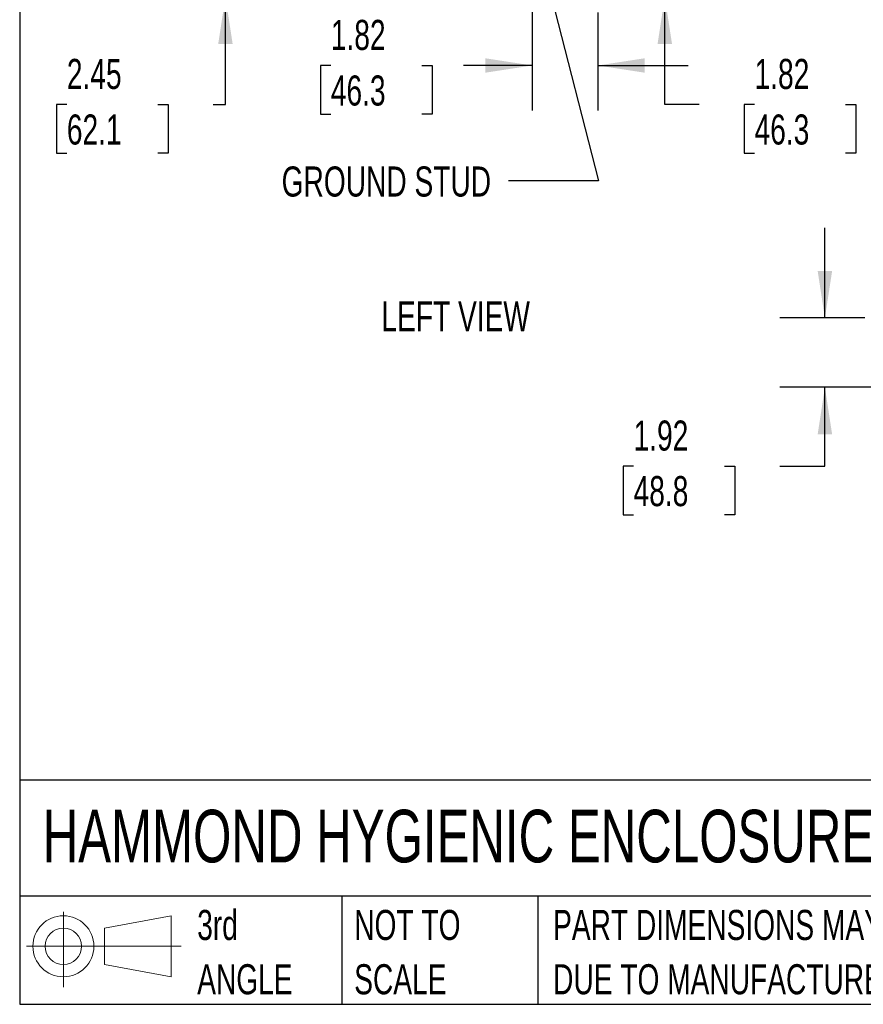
# Model space of a CAD drawing. Header units: inches. Extents: x 0.2 to 10.8, y 0.2 to 8.2.
# Tile 1 of 86: x 0.2 to 2.6, y 0.2 to 3. Entities that reach past the tile are written whole.
import ezdxf

# ---------------------------------------------------------------- set-up
doc = ezdxf.new("R2010")
doc.units = ezdxf.units.IN
doc.header["$MEASUREMENT"] = 0
doc.layers.add('DIMENSIONS', color=140, linetype='Continuous')
doc.layers.add('TEXT', color=140, linetype='Continuous')
doc.styles.add('SLDTEXTSTYLE0', font='TXT', dxfattribs={"width": 0.7})
doc.dimstyles.new('SLDDIMSTYLE1', dxfattribs={"dimtxt": 0.084961, "dimasz": 0.13, "dimexe": 0, "dimexo": 0.0625, "dimgap": 0.02124, "dimtad": 0, "dimtih": 1, "dimtoh": 1, "dimlfac": 10, "dimrnd": 1e-09, "dimzin": 12, "dimdsep": 46, "dimtxsty": 'SLDTEXTSTYLE0', "dimsah": 1, "dimcen": 0.09, "dimadec": 0, "dimazin": 3, "dimtfac": 1, "dimtmove": 0, "dimatfit": 0, "dimfxl": 0, "dimfrac": 2, "dimtolj": 1, "dimtzin": 12, "dimarcsym": 0})
doc.dimstyles.new('SLDDIMSTYLE3', dxfattribs={"dimtxt": 0.18, "dimasz": 0.13, "dimexe": 0, "dimexo": 0.0625, "dimgap": 0, "dimtad": 0, "dimtih": 1, "dimtoh": 1, "dimdec": 0, "dimrnd": 1e-09, "dimzin": 0, "dimdsep": 46, "dimtxsty": 'Standard', "dimsah": 1, "dimcen": 0.09, "dimadec": 0, "dimazin": 0, "dimtfac": 0.13, "dimtdec": 0, "dimtofl": 0, "dimtmove": 0, "dimatfit": 3, "dimfxl": 0, "dimfrac": 2, "dimtolj": 1, "dimtzin": 0, "dimarcsym": 0})

# ---------------------------------------------------------------- blocks, each defined once
blk = doc.blocks.new('Block11')
at = {"color": 7, "linetype": 'Continuous', "lineweight": 18}
for p, q in [((0.1019, 0.2091), (0.1019, 0)), ((0.2157, 0.1641), (0.4006, 0.1981)), ((0.4006, 0.1981), (0.4006, 0.0288)), ((0.2157, 0.0628), (0.2157, 0.1641)), ((0, 0.1135), (0.4281, 0.1135)), ((0.2157, 0.0628), (0.4006, 0.0288))]:
    blk.add_line(p, q, dxfattribs=at)
for radius in [0.0846, 0.0506]:
    blk.add_circle((0.1019, 0.1135), radius, dxfattribs=at)
blk = doc.blocks.new('Block12')
at = {"color": 7, "linetype": 'Continuous'}
blk.add_blockref('Block11', (0, 0), dxfattribs=at)
blk = doc.blocks.new('SW_NOTE_0_3')
at = {"layer": 'TEXT', "color": 0, "char_height": 0.083333, "attachment_point": 1, "style": 'SLDTEXTSTYLE0'}
for s, insert in [('PART DIMENSIONS MAY DIFFER SLIGHTLY', (0, 0.1074)), ("DUE TO MANUFACTURER'S VARIANCES", (0, -0.0431))]:
    blk.add_mtext(s, dxfattribs=dict(at, insert=insert))
blk = doc.blocks.new('SW_NOTE_0_4')
at = {"layer": 'TEXT', "color": 0, "char_height": 0.08333, "attachment_point": 1, "style": 'SLDTEXTSTYLE0'}
for s, insert in [('NOT TO', (0, 0.1074)), ('SCALE', (0, -0.0431))]:
    blk.add_mtext(s, dxfattribs=dict(at, insert=insert))
blk = doc.blocks.new('SW_NOTE_0_5')
at = {"layer": 'TEXT', "color": 0, "char_height": 0.08333, "attachment_point": 1, "style": 'SLDTEXTSTYLE0'}
for s, insert in [('3rd', (0, 0.1074)), ('ANGLE', (0, -0.0431))]:
    blk.add_mtext(s, dxfattribs=dict(at, insert=insert))
blk = doc.blocks.new('_D_5')
at = {"layer": 'DIMENSIONS'}
for p, q in [((0.8204, 3.2871), (0.8204, 3.5371)), ((1.6865, 3.2871), (0.6954, 3.2871)), ((1.0103, 3.0426), (0.6954, 3.0426)), ((0.8204, 2.7445), (0.8204, 3.0426)), ((0.3808, 2.7445), (0.3522, 2.7445)), ((0.3522, 2.7445), (0.3522, 2.6094)), ((0.6332, 2.7445), (0.6618, 2.7445)), ((0.6618, 2.7445), (0.6618, 2.6094)), ((0.7864, 2.7445), (0.8204, 2.7445)), ((0.3522, 2.6094), (0.3808, 2.6094)), ((0.6618, 2.6094), (0.6332, 2.6094))]:
    blk.add_line(p, q, dxfattribs=at)
for points in [[(0.8204, 3.2871), (0.8404, 3.4171), (0.8004, 3.4171)], [(0.8204, 3.0426), (0.8004, 2.9126), (0.8404, 2.9126)]]:
    blk.add_solid(points, dxfattribs=at)
at = {"layer": 'DIMENSIONS', "char_height": 0.08333, "attachment_point": 1, "style": 'SLDTEXTSTYLE0'}
for s, insert in [('2.45', (0.3808, 2.8709)), ('62.1', (0.3808, 2.7169))]:
    blk.add_mtext(s, dxfattribs=dict(at, insert=insert))
blk = doc.blocks.new('_D_11')
at = {"layer": 'DIMENSIONS'}
for p, q in [((2.0385, 3.2248), (2.0385, 3.4748)), ((1.7465, 3.2248), (2.1635, 3.2248)), ((1.872, 3.0426), (2.1635, 3.0426)), ((2.0385, 2.7445), (2.0385, 3.0426)), ((2.1342, 2.7445), (2.0385, 2.7445)), ((2.2874, 2.7445), (2.2589, 2.7445)), ((2.2589, 2.7445), (2.2589, 2.6094)), ((2.5399, 2.7445), (2.5684, 2.7445)), ((2.5684, 2.7445), (2.5684, 2.6094)), ((2.2589, 2.6094), (2.2874, 2.6094)), ((2.5684, 2.6094), (2.5399, 2.6094))]:
    blk.add_line(p, q, dxfattribs=at)
for points in [[(2.0385, 3.2248), (2.0585, 3.3548), (2.0185, 3.3548)], [(2.0385, 3.0426), (2.0185, 2.9126), (2.0585, 2.9126)]]:
    blk.add_solid(points, dxfattribs=at)
at = {"layer": 'DIMENSIONS', "char_height": 0.08333, "attachment_point": 1, "style": 'SLDTEXTSTYLE0'}
for s, insert in [('1.82', (2.2874, 2.8709)), ('46.3', (2.2874, 2.7169))]:
    blk.add_mtext(s, dxfattribs=dict(at, insert=insert))
blk = doc.blocks.new('_D_12')
at = {"layer": 'DIMENSIONS'}
for p, q in [((1.6709, 3.1492), (1.6709, 2.7277)), ((1.8531, 2.9998), (1.8531, 2.7277)), ((1.1126, 2.8527), (1.0841, 2.8527)), ((1.0841, 2.8527), (1.0841, 2.7176)), ((1.3651, 2.8527), (1.3936, 2.8527)), ((1.3936, 2.8527), (1.3936, 2.7176)), ((1.6709, 2.8527), (1.4802, 2.8527)), ((1.8531, 2.8527), (2.1031, 2.8527)), ((1.0841, 2.7176), (1.1126, 2.7176)), ((1.3936, 2.7176), (1.3651, 2.7176))]:
    blk.add_line(p, q, dxfattribs=at)
for points in [[(1.6709, 2.8527), (1.5409, 2.8727), (1.5409, 2.8327)], [(1.8531, 2.8527), (1.9831, 2.8327), (1.9831, 2.8727)]]:
    blk.add_solid(points, dxfattribs=at)
at = {"layer": 'DIMENSIONS', "char_height": 0.08333, "attachment_point": 1, "style": 'SLDTEXTSTYLE0'}
for s, insert in [('1.82', (1.1126, 2.9791)), ('46.3', (1.1126, 2.825))]:
    blk.add_mtext(s, dxfattribs=dict(at, insert=insert))
blk = doc.blocks.new('_D_22')
at = {"layer": 'DIMENSIONS'}
for p, q in [((2.4824, 2.1527), (2.4824, 2.4027)), ((2.5931, 2.1527), (2.3574, 2.1527)), ((2.616, 1.9606), (2.3574, 1.9606)), ((2.4824, 1.742), (2.4824, 1.9606)), ((1.952, 1.742), (1.9235, 1.742)), ((1.9235, 1.742), (1.9235, 1.6069)), ((2.2045, 1.742), (2.233, 1.742)), ((2.233, 1.742), (2.233, 1.6069)), ((2.3577, 1.742), (2.4824, 1.742)), ((1.9235, 1.6069), (1.952, 1.6069)), ((2.233, 1.6069), (2.2045, 1.6069))]:
    blk.add_line(p, q, dxfattribs=at)
for points in [[(2.4824, 2.1527), (2.5024, 2.2827), (2.4624, 2.2827)], [(2.4824, 1.9606), (2.4624, 1.8306), (2.5024, 1.8306)]]:
    blk.add_solid(points, dxfattribs=at)
at = {"layer": 'DIMENSIONS', "char_height": 0.08333, "attachment_point": 1, "style": 'SLDTEXTSTYLE0'}
for s, insert in [('1.92', (1.952, 1.8684)), ('48.8', (1.952, 1.7144))]:
    blk.add_mtext(s, dxfattribs=dict(at, insert=insert))

msp = doc.modelspace()

# ---------------------------------------------------------------- linework, layer by layer
at = {"layer": 'TEXT'}
for p, q in [((0.25, 8.25), (0.25, 0.25)), ((10.75, 0.871107), (0.25, 0.871107)), ((10.75, 0.55), (0.25, 0.55)), ((1.143493, 0.55), (1.143493, 0.25)), ((1.686511, 0.55), (1.686511, 0.25)), ((0.25, 0.25), (10.75, 0.25))]:
    msp.add_line(p, q, dxfattribs=at)

# ---------------------------------------------------------------- block references
for name, p in [('SW_NOTE_0_5', (0.742143, 0.404254)), ('Block12', (0.26921, 0.297396)), ('SW_NOTE_0_4', (1.17743, 0.404254)), ('SW_NOTE_0_3', (1.72884, 0.404254))]:
    msp.add_blockref(name, p, dxfattribs=at)

# ---------------------------------------------------------------- texts
at = {"layer": 'DIMENSIONS', "insert": (1.556896, 2.572714), "char_height": 0.08333333, "attachment_point": 3, "style": 'SLDTEXTSTYLE0'}
msp.add_mtext('GROUND STUD', dxfattribs=at)
at = {"layer": 'TEXT', "style": 'SLDTEXTSTYLE0'}
for s, insert, char_height, attachment_point in [('LEFT VIEW', (1.458702, 2.198806), 0.0833333, 2), ('HAMMOND HYGIENIC ENCLOSURES', (0.313612, 0.789267), 0.14583333, 1)]:
    msp.add_mtext(s, dxfattribs=dict(at, insert=insert, char_height=char_height, attachment_point=attachment_point))

# ---------------------------------------------------------------- dimensions: what is measured, and where the dimension line sits
at = {"layer": 'DIMENSIONS'}
for base, p1, p2, angle, picture, middle in [((0.8204065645, 3.0426476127), (1.7364665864, 3.2871476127), (1.0603165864, 3.0426476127), 90, '_D_5', (0.8204065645, 2.7444781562)), ((2.038487, 3.224848), (1.821972, 3.042648), (1.696542, 3.224848), 90, '_D_11', (2.038487, 2.744478)), ((1.853117, 2.852656), (1.670917, 3.199223), (1.853117, 3.049848), 0, '_D_12', (1.238846, 2.852656)), ((2.482433, 2.152687), (2.666021, 1.960621), (2.643098, 2.152687), 90, '_D_22', (2.482433, 1.74196))]:
    dim = msp.add_linear_dim(base=base, p1=p1, p2=p2, angle=angle, dimstyle='SLDDIMSTYLE1', dxfattribs=at)
    dim.commit()
    dim.dimension.update_dxf_attribs({"geometry": picture, "text_midpoint": middle, "dimtype": 160})

# ---------------------------------------------------------------- leaders
msp.add_leader([(1.680097, 3.212204), (1.855025, 2.532872), (1.605025, 2.532872)], dimstyle='SLDDIMSTYLE3', dxfattribs=at)

doc.saveas('drawing.dxf')
